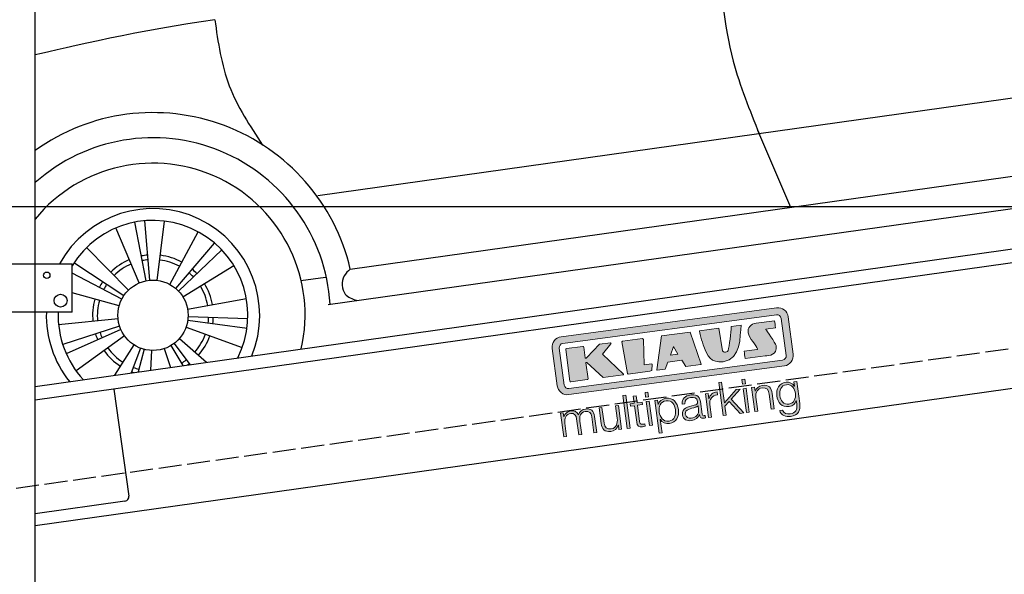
# Model space of a CAD drawing. Extents: x -311 to 6440, y -844 to 5774.
# Tile 3 of 8: x 926 to 3064, y 1052 to 2256. Entities that reach past the tile are written whole.
import ezdxf

# ---------------------------------------------------------------- set-up
doc = ezdxf.new("R2010")
doc.units = 0
doc.header["$LTSCALE"] = 10
doc.header["$MEASUREMENT"] = 0
doc.linetypes.add('GEN3', pattern=[6.25, 5, -1.25])
doc.layers.get('0').update_dxf_attribs({"linetype": 'CONTINUOUS'})
doc.layers.get('DEFPOINTS').update_dxf_attribs({"linetype": 'CONTINUOUS'})
doc.layers.add('3', color=6, linetype='GEN3')
doc.layers.add('CAR', color=1, linetype='CONTINUOUS')
for name, color, linetype, lineweight in [('AM_0', 7, 'CONTINUOUS', 30), ('AM_5', 3, 'CONTINUOUS', 15), ('Logo', 7, 'CONTINUOUS', 25)]:
    doc.layers.add(name, color=color, linetype=linetype, lineweight=lineweight)
doc.dimstyles.new('KLAUS_DXF', dxfattribs={"dimscale": 20, "dimtxt": 3.5, "dimasz": 2, "dimexe": 2, "dimexo": 1, "dimgap": 1.5, "dimtad": 1, "dimlfac": 0.1, "dimdsep": 46, "dimtxsty": 'STANDARD', "dimblk": 'DOT', "dimcen": 2, "dimclrd": 256, "dimclre": 256, "dimclrt": 2, "dimadec": 0, "dimazin": 0, "dimtfac": 1, "dimtmove": 2, "dimatfit": 3, "dimfxl": 1, "dimtolj": 1, "dimarcsym": 0})

# ---------------------------------------------------------------- blocks, each defined once
blk = doc.blocks.new('KLAUS')
at = {"layer": 'Logo'}
h = blk.add_hatch(color=8, dxfattribs=at)
h.dxf.hatch_style = 2
edge = h.paths.add_edge_path()
edge.add_spline(control_points=[(3.6, 29.09), (2.88, 29.09), (2.3, 28.51), (2.3, 27.8), (2.3, 27.8), (2.3, 16.11), (2.3, 16.11), (2.3, 15.39), (2.88, 14.81), (3.6, 14.81), (3.6, 14.81), (71.16, 14.81), (71.16, 14.81), (71.88, 14.81), (72.46, 15.39), (72.46, 16.11), (72.46, 16.11), (72.46, 27.8), (72.46, 27.8), (72.46, 28.51), (71.88, 29.09), (71.16, 29.09), (71.16, 29.09), (3.6, 29.09), (3.6, 29.09), (3.6, 29.09), (3.6, 29.09), (3.6, 29.09)], knot_values=[0, 0, 0, 0, 1, 1, 1, 2, 2, 2, 3, 3, 3, 4, 4, 4, 5, 5, 5, 6, 6, 6, 7, 7, 7, 8, 8, 8, 9, 9, 9, 9], degree=3, periodic=0)
edge = h.paths.add_edge_path()
edge.add_spline(control_points=[(3.35, 31.23), (3.35, 31.23), (71.47, 31.23), (71.47, 31.23), (73.26, 31.23), (74.71, 29.77), (74.71, 27.99), (74.71, 27.99), (74.71, 16.17), (74.71, 16.17), (74.71, 14.38), (73.26, 12.93), (71.47, 12.93), (71.47, 12.93), (3.35, 12.93), (3.35, 12.93), (1.56, 12.93), (0.11, 14.38), (0.11, 16.17), (0.11, 16.17), (0.11, 27.99), (0.11, 27.99), (0.11, 29.77), (1.56, 31.23), (3.35, 31.23), (3.35, 31.23), (3.35, 31.23), (3.35, 31.23)], knot_values=[0, 0, 0, 0, 1, 1, 1, 2, 2, 2, 3, 3, 3, 4, 4, 4, 5, 5, 5, 6, 6, 6, 7, 7, 7, 8, 8, 8, 9, 9, 9, 9], degree=3, periodic=0)
h = blk.add_hatch(color=8, dxfattribs=at)
h.dxf.hatch_style = 2
edge = h.paths.add_edge_path()
edge.add_spline(control_points=[(4.5, 27.33), (4.5, 27.33), (9.7, 27.33), (9.7, 27.33), (9.84, 27.33), (9.96, 27.22), (9.96, 27.08), (9.96, 27.08), (9.96, 23.69), (9.96, 23.69), (9.96, 23.69), (9.94, 23.64), (10.04, 23.59), (10.14, 23.53), (10.2, 23.57), (10.2, 23.57), (10.2, 23.57), (10.51, 23.75), (10.51, 23.75), (10.51, 23.75), (14.94, 27.33), (14.94, 27.33), (14.94, 27.33), (18.41, 27.33), (18.41, 27.33), (18.41, 27.33), (18.49, 27.33), (18.56, 27.2), (18.65, 27.04), (18.53, 26.91), (18.53, 26.91), (18.53, 26.91), (15.49, 24.11), (15.49, 24.11), (15.49, 24.11), (21.14, 17.06), (21.14, 17.06), (21.14, 17.06), (21.13, 16.91), (21.13, 16.91), (21.08, 16.84), (20.99, 16.82), (20.99, 16.82), (20.99, 16.82), (14.7, 16.82), (14.7, 16.82), (14.7, 16.82), (10.26, 22.17), (10.26, 22.17), (10.26, 22.17), (10.19, 22.24), (10.08, 22.21), (9.97, 22.18), (9.96, 22.11), (9.96, 22.11), (9.96, 22.11), (9.96, 17.08), (9.96, 17.08), (9.96, 16.94), (9.84, 16.82), (9.7, 16.82), (9.7, 16.82), (4.5, 16.82), (4.5, 16.82), (4.36, 16.82), (4.25, 16.94), (4.25, 17.08), (4.25, 17.08), (4.25, 27.08), (4.25, 27.08), (4.25, 27.22), (4.36, 27.33), (4.5, 27.33), (4.5, 27.33), (4.5, 27.33), (4.5, 27.33)], knot_values=[0, 0, 0, 0, 1, 1, 1, 2, 2, 2, 3, 3, 3, 4, 4, 4, 5, 5, 5, 6, 6, 6, 7, 7, 7, 8, 8, 8, 9, 9, 9, 10, 10, 10, 11, 11, 11, 12, 12, 12, 13, 13, 13, 14, 14, 14, 15, 15, 15, 16, 16, 16, 17, 17, 17, 18, 18, 18, 19, 19, 19, 20, 20, 20, 21, 21, 21, 22, 22, 22, 23, 23, 23, 24, 24, 24, 25, 25, 25, 25], degree=3, periodic=0)
h = blk.add_hatch(color=8, dxfattribs=at)
h.dxf.hatch_style = 2
h.paths.add_polyline_path([(22.42, 17.06), (21.97, 27.15), (22.24, 27.33), (28.55, 27.33), (28.86, 26.97), (28.01, 19.08), (30.26, 19.07), (30.44, 18.95), (30.08, 16.95), (29.49, 16.82), (22.6, 16.82)])
h = blk.add_hatch(color=8, dxfattribs=at)
h.paths.add_polyline_path([(36.52, 21.01), (38.93, 21.01), (37.87, 23.57)])
h.paths.add_polyline_path([(34.52, 27.33), (43.65, 27.33), (45.76, 16.94), (45.57, 16.82), (40.83, 16.82), (39.89, 18.95), (35.42, 18.95), (34.27, 16.82), (31.78, 16.82), (31.66, 17)])
h = blk.add_hatch(color=8, dxfattribs=at)
h.dxf.hatch_style = 2
edge = h.paths.add_edge_path()
edge.add_spline(control_points=[(52.69, 27.32), (52.69, 27.32), (52.88, 20.14), (52.88, 20.14), (53.01, 19.89), (53.2, 19.77), (53.43, 19.71), (53.91, 19.59), (54.43, 19.57), (54.64, 20.03), (55.23, 21.34), (56.27, 25.45), (56.6, 27.33), (56.6, 27.33), (59.77, 27.33), (59.77, 27.33), (58.77, 23.9), (58.56, 16.82), (52.63, 16.76), (48.72, 16.72), (48.01, 19.35), (47.27, 22.24), (46.89, 23.68), (46.54, 27.33), (46.54, 27.33), (46.54, 27.33), (52.69, 27.32), (52.69, 27.32), (52.69, 27.32), (52.69, 27.32), (52.69, 27.32)], knot_values=[0, 0, 0, 0, 1, 1, 1, 2, 2, 2, 3, 3, 3, 4, 4, 4, 5, 5, 5, 6, 6, 6, 7, 7, 7, 8, 8, 8, 9, 9, 9, 10, 10, 10, 10], degree=3, periodic=0)
h = blk.add_hatch(color=8, dxfattribs=at)
h.dxf.hatch_style = 2
edge = h.paths.add_edge_path()
edge.add_spline(control_points=[(64.46, 27.33), (64.46, 27.33), (70.31, 27.33), (70.31, 27.33), (70.31, 26.52), (70.31, 26.02), (70.31, 25.12), (70.31, 25.12), (67.3, 25.12), (67.3, 25.12), (67.24, 25.04), (67.25, 25.11), (67.25, 24.91), (67.25, 24.88), (69.73, 20.38), (69.73, 19.57), (69.73, 16.4), (67.22, 16.81), (65.9, 16.82), (65.9, 16.82), (59.59, 16.82), (59.59, 16.82), (59.59, 17.76), (59.59, 18.23), (59.59, 19.14), (59.59, 19.14), (63.75, 19.14), (63.75, 19.14), (63.82, 19.22), (63.81, 19.11), (63.81, 19.31), (63.81, 20.32), (61.58, 23.06), (61.58, 24.63), (61.58, 26.33), (62.83, 27.34), (64.46, 27.33), (64.46, 27.33), (64.46, 27.33), (64.46, 27.33)], knot_values=[0, 0, 0, 0, 1, 1, 1, 2, 2, 2, 3, 3, 3, 4, 4, 4, 5, 5, 5, 6, 6, 6, 7, 7, 7, 8, 8, 8, 9, 9, 9, 10, 10, 10, 11, 11, 11, 12, 12, 12, 13, 13, 13, 13], degree=3, periodic=0)
h = blk.add_hatch(color=30, dxfattribs=at)
h.dxf.hatch_style = 2
h.paths.add_polyline_path([(20.07, 0), (20.99, 0), (20.99, 10.45), (20.07, 10.45)])
h = blk.add_hatch(color=30, dxfattribs=at)
h.dxf.hatch_style = 2
edge = h.paths.add_edge_path()
edge.add_spline(control_points=[(24.22, 9.82), (24.22, 9.82), (23.3, 9.82), (23.3, 9.82), (23.3, 9.82), (23.3, 7.55), (23.3, 7.55), (23.3, 7.55), (21.98, 7.55), (21.98, 7.55), (21.98, 7.55), (21.98, 6.78), (21.98, 6.78), (21.98, 6.78), (23.3, 6.78), (23.3, 6.78), (23.3, 6.78), (23.3, 1.61), (23.3, 1.61), (23.28, 0.32), (23.71, -0.09), (24.94, -0.09), (25.22, -0.09), (25.48, -0.06), (25.76, -0.06), (25.76, -0.06), (25.76, 0.73), (25.76, 0.73), (25.5, 0.7), (25.23, 0.69), (24.97, 0.69), (24.31, 0.73), (24.22, 1.08), (24.22, 1.68), (24.22, 1.68), (24.22, 6.78), (24.22, 6.78), (24.22, 6.78), (25.76, 6.78), (25.76, 6.78), (25.76, 6.78), (25.76, 7.55), (25.76, 7.55), (25.76, 7.55), (24.22, 7.55), (24.22, 7.55), (24.22, 7.55), (24.22, 9.82), (24.22, 9.82), (24.22, 9.82), (24.22, 9.82), (24.22, 9.82)], knot_values=[0, 0, 0, 0, 1, 1, 1, 2, 2, 2, 3, 3, 3, 4, 4, 4, 5, 5, 5, 6, 6, 6, 7, 7, 7, 8, 8, 8, 9, 9, 9, 10, 10, 10, 11, 11, 11, 12, 12, 12, 13, 13, 13, 14, 14, 14, 15, 15, 15, 16, 16, 16, 17, 17, 17, 17], degree=3, periodic=0)
h = blk.add_hatch(color=30, dxfattribs=at)
h.paths.add_polyline_path([(27.1, 0), (28.03, 0), (28.03, 7.55), (27.1, 7.55)])
h.paths.add_polyline_path([(27.1, 8.98), (28.03, 8.98), (28.03, 10.45), (27.1, 10.45)])
h = blk.add_hatch(color=30, dxfattribs=at)
h.dxf.hatch_style = 2
h.paths.add_polyline_path([(50.4, 0), (51.32, 0), (51.32, 2.87), (52.82, 4.11), (55.8, 0), (56.96, 0), (53.52, 4.76), (56.74, 7.55), (55.51, 7.55), (51.32, 3.89), (51.32, 10.45), (50.4, 10.45)])
h = blk.add_hatch(color=30, dxfattribs=at)
h.paths.add_polyline_path([(57.74, 0), (58.66, 0), (58.66, 7.55), (57.74, 7.55)])
h.paths.add_polyline_path([(57.74, 8.98), (58.66, 8.98), (58.66, 10.45), (57.74, 10.45)])
h = blk.add_hatch(color=30, dxfattribs=at)
h.dxf.hatch_style = 2
edge = h.paths.add_edge_path()
edge.add_spline(control_points=[(0, 0), (0, 0), (0.92, 0), (0.92, 0), (0.92, 0), (0.92, 4.22), (0.92, 4.22), (0.94, 5.8), (1.58, 7), (3.18, 7), (4.35, 7), (4.77, 6.15), (4.76, 5.12), (4.76, 5.12), (4.76, 0), (4.76, 0), (4.76, 0), (5.68, 0), (5.68, 0), (5.68, 0), (5.68, 4.27), (5.68, 4.27), (5.68, 5.68), (6.14, 7), (7.73, 7), (9.05, 7), (9.52, 6.32), (9.52, 5.08), (9.52, 5.08), (9.52, 0), (9.52, 0), (9.52, 0), (10.44, 0), (10.44, 0), (10.44, 0), (10.44, 5.12), (10.44, 5.12), (10.44, 6.91), (9.59, 7.77), (7.94, 7.77), (6.94, 7.77), (5.99, 7.29), (5.54, 6.3), (5.26, 7.29), (4.36, 7.77), (3.37, 7.77), (2.17, 7.77), (1.38, 7.19), (0.89, 6.28), (0.89, 6.28), (0.85, 6.28), (0.85, 6.28), (0.85, 6.28), (0.85, 7.55), (0.85, 7.55), (0.85, 7.55), (0, 7.55), (0, 7.55), (0, 7.55), (0, 0), (0, 0), (0, 0), (0, 0), (0, 0)], knot_values=[0, 0, 0, 0, 1, 1, 1, 2, 2, 2, 3, 3, 3, 4, 4, 4, 5, 5, 5, 6, 6, 6, 7, 7, 7, 8, 8, 8, 9, 9, 9, 10, 10, 10, 11, 11, 11, 12, 12, 12, 13, 13, 13, 14, 14, 14, 15, 15, 15, 16, 16, 16, 17, 17, 17, 18, 18, 18, 19, 19, 19, 20, 20, 20, 21, 21, 21, 21], degree=3, periodic=0)
h = blk.add_hatch(color=30, dxfattribs=at)
h.dxf.hatch_style = 2
edge = h.paths.add_edge_path()
edge.add_spline(control_points=[(18.31, 7.55), (18.31, 7.55), (17.39, 7.55), (17.39, 7.55), (17.39, 7.55), (17.39, 3.59), (17.39, 3.59), (17.39, 2.05), (16.7, 0.56), (15.12, 0.56), (13.66, 0.56), (13.15, 1.27), (13.1, 2.64), (13.1, 2.64), (13.1, 7.55), (13.1, 7.55), (13.1, 7.55), (12.18, 7.55), (12.18, 7.55), (12.18, 7.55), (12.18, 2.65), (12.18, 2.65), (12.18, 0.89), (12.93, -0.22), (14.83, -0.22), (15.96, -0.22), (16.95, 0.35), (17.44, 1.36), (17.44, 1.36), (17.47, 1.36), (17.47, 1.36), (17.47, 1.36), (17.47, 0), (17.47, 0), (17.47, 0), (18.31, 0), (18.31, 0), (18.31, 0), (18.31, 7.55), (18.31, 7.55), (18.31, 7.55), (18.31, 7.55), (18.31, 7.55)], knot_values=[0, 0, 0, 0, 1, 1, 1, 2, 2, 2, 3, 3, 3, 4, 4, 4, 5, 5, 5, 6, 6, 6, 7, 7, 7, 8, 8, 8, 9, 9, 9, 10, 10, 10, 11, 11, 11, 12, 12, 12, 13, 13, 13, 14, 14, 14, 14], degree=3, periodic=0)
h = blk.add_hatch(color=30, dxfattribs=at)
edge = h.paths.add_edge_path()
edge.add_spline(control_points=[(35.84, 3.78), (35.84, 2.21), (35.12, 0.56), (33.37, 0.56), (31.4, 0.56), (30.72, 2.21), (30.72, 3.78), (30.72, 5.49), (31.33, 7), (33.37, 7), (35.12, 7), (35.84, 5.34), (35.84, 3.78), (35.84, 3.78), (35.84, 3.78), (35.84, 3.78)], knot_values=[0, 0, 0, 0, 1, 1, 1, 2, 2, 2, 3, 3, 3, 4, 4, 4, 5, 5, 5, 5], degree=3, periodic=0)
edge = h.paths.add_edge_path()
edge.add_spline(control_points=[(29.79, -2.8), (29.79, -2.8), (30.72, -2.8), (30.72, -2.8), (30.72, -2.8), (30.72, 1.43), (30.72, 1.43), (30.72, 1.43), (30.74, 1.43), (30.74, 1.43), (31.14, 0.35), (32.24, -0.22), (33.37, -0.22), (35.66, -0.22), (36.76, 1.64), (36.76, 3.78), (36.76, 5.91), (35.66, 7.77), (33.37, 7.77), (32.15, 7.77), (31.1, 7.14), (30.67, 6.12), (30.67, 6.12), (30.64, 6.12), (30.64, 6.12), (30.64, 6.12), (30.64, 7.55), (30.64, 7.55), (30.64, 7.55), (29.79, 7.55), (29.79, 7.55), (29.79, 7.55), (29.79, -2.8), (29.79, -2.8), (29.79, -2.8), (29.79, -2.8), (29.79, -2.8)], knot_values=[0, 0, 0, 0, 1, 1, 1, 2, 2, 2, 3, 3, 3, 4, 4, 4, 5, 5, 5, 6, 6, 6, 7, 7, 7, 8, 8, 8, 9, 9, 9, 10, 10, 10, 11, 11, 11, 12, 12, 12, 12], degree=3, periodic=0)
h = blk.add_hatch(color=30, dxfattribs=at)
edge = h.paths.add_edge_path()
edge.add_spline(control_points=[(43.03, 2.93), (43.04, 1.45), (41.8, 0.56), (40.39, 0.56), (39.53, 0.56), (38.71, 1.13), (38.71, 2.05), (38.71, 3.53), (40.66, 3.51), (42.22, 3.79), (42.47, 3.84), (42.88, 3.91), (43, 4.13), (43, 4.13), (43.03, 4.13), (43.03, 4.13), (43.03, 4.13), (43.03, 2.93), (43.03, 2.93), (43.03, 2.93), (43.03, 2.93), (43.03, 2.93)], knot_values=[0, 0, 0, 0, 1, 1, 1, 2, 2, 2, 3, 3, 3, 4, 4, 4, 5, 5, 5, 6, 6, 6, 7, 7, 7, 7], degree=3, periodic=0)
edge = h.paths.add_edge_path()
edge.add_spline(control_points=[(39.03, 5.24), (39.06, 6.47), (39.91, 7), (41.05, 7), (42.14, 7), (43.03, 6.69), (43.03, 5.45), (43.03, 4.61), (42.6, 4.51), (41.84, 4.42), (39.85, 4.19), (37.79, 4.11), (37.79, 1.99), (37.79, 0.47), (38.93, -0.22), (40.32, -0.22), (41.77, -0.22), (42.43, 0.34), (43.07, 1.32), (43.07, 1.32), (43.1, 1.32), (43.1, 1.32), (43.1, 0.53), (43.25, 0), (44.19, 0), (44.43, 0), (44.58, 0.01), (44.79, 0.06), (44.79, 0.06), (44.79, 0.83), (44.79, 0.83), (44.71, 0.81), (44.6, 0.78), (44.49, 0.78), (44.13, 0.78), (43.95, 0.98), (43.95, 1.33), (43.95, 1.33), (43.95, 5.34), (43.95, 5.34), (43.95, 7.36), (42.5, 7.77), (41.17, 7.77), (39.44, 7.77), (38.2, 7.01), (38.11, 5.24), (38.11, 5.24), (39.03, 5.24), (39.03, 5.24), (39.03, 5.24), (39.03, 5.24), (39.03, 5.24)], knot_values=[0, 0, 0, 0, 1, 1, 1, 2, 2, 2, 3, 3, 3, 4, 4, 4, 5, 5, 5, 6, 6, 6, 7, 7, 7, 8, 8, 8, 9, 9, 9, 10, 10, 10, 11, 11, 11, 12, 12, 12, 13, 13, 13, 14, 14, 14, 15, 15, 15, 16, 16, 16, 17, 17, 17, 17], degree=3, periodic=0)
h = blk.add_hatch(color=30, dxfattribs=at)
h.dxf.hatch_style = 2
edge = h.paths.add_edge_path()
edge.add_spline(control_points=[(45.79, 0), (45.79, 0), (46.71, 0), (46.71, 0), (46.71, 0), (46.71, 4.03), (46.71, 4.03), (46.71, 5.59), (47.85, 6.82), (49.52, 6.73), (49.52, 6.73), (49.52, 7.66), (49.52, 7.66), (48.16, 7.72), (47.14, 7), (46.67, 5.78), (46.67, 5.78), (46.64, 5.78), (46.64, 5.78), (46.64, 5.78), (46.64, 7.55), (46.64, 7.55), (46.64, 7.55), (45.79, 7.55), (45.79, 7.55), (45.79, 7.55), (45.79, 0), (45.79, 0), (45.79, 0), (45.79, 0), (45.79, 0)], knot_values=[0, 0, 0, 0, 1, 1, 1, 2, 2, 2, 3, 3, 3, 4, 4, 4, 5, 5, 5, 6, 6, 6, 7, 7, 7, 8, 8, 8, 9, 9, 9, 10, 10, 10, 10], degree=3, periodic=0)
h = blk.add_hatch(color=30, dxfattribs=at)
h.dxf.hatch_style = 2
edge = h.paths.add_edge_path()
edge.add_spline(control_points=[(60.41, 0), (60.41, 0), (61.33, 0), (61.33, 0), (61.33, 0), (61.33, 4.41), (61.33, 4.41), (61.36, 5.89), (62.24, 7), (63.7, 7), (65.2, 7), (65.62, 6.02), (65.62, 4.71), (65.62, 4.71), (65.62, 0), (65.62, 0), (65.62, 0), (66.54, 0), (66.54, 0), (66.54, 0), (66.54, 4.86), (66.54, 4.86), (66.54, 6.66), (65.9, 7.77), (63.78, 7.77), (62.71, 7.77), (61.7, 7.16), (61.36, 6.25), (61.36, 6.25), (61.33, 6.25), (61.33, 6.25), (61.33, 6.25), (61.33, 7.55), (61.33, 7.55), (61.33, 7.55), (60.41, 7.55), (60.41, 7.55), (60.41, 7.55), (60.41, 0), (60.41, 0), (60.41, 0), (60.41, 0), (60.41, 0)], knot_values=[0, 0, 0, 0, 1, 1, 1, 2, 2, 2, 3, 3, 3, 4, 4, 4, 5, 5, 5, 6, 6, 6, 7, 7, 7, 8, 8, 8, 9, 9, 9, 10, 10, 10, 11, 11, 11, 12, 12, 12, 13, 13, 13, 14, 14, 14, 14], degree=3, periodic=0)
h = blk.add_hatch(color=30, dxfattribs=at)
edge = h.paths.add_edge_path()
edge.add_spline(control_points=[(71.32, 0.86), (69.62, 0.86), (68.83, 2.34), (68.83, 3.86), (68.83, 5.43), (69.56, 7), (71.32, 7), (73.06, 7), (73.75, 5.34), (73.75, 3.86), (73.75, 2.33), (72.91, 0.86), (71.32, 0.86), (71.32, 0.86), (71.32, 0.86), (71.32, 0.86)], knot_values=[0, 0, 0, 0, 1, 1, 1, 2, 2, 2, 3, 3, 3, 4, 4, 4, 5, 5, 5, 5], degree=3, periodic=0)
edge = h.paths.add_edge_path()
edge.add_spline(control_points=[(74.67, 7.55), (74.67, 7.55), (73.75, 7.55), (73.75, 7.55), (73.75, 7.55), (73.75, 6.25), (73.75, 6.25), (73.75, 6.25), (73.72, 6.25), (73.72, 6.25), (73.35, 7.09), (72.41, 7.77), (71.32, 7.77), (69.13, 7.77), (67.9, 6.05), (67.9, 3.97), (67.9, 1.82), (68.9, 0.09), (71.32, 0.09), (72.4, 0.09), (73.29, 0.72), (73.72, 1.64), (73.72, 1.64), (73.75, 1.64), (73.75, 1.64), (73.75, 1.64), (73.75, 0.61), (73.75, 0.61), (73.75, -1.23), (73.01, -2.24), (71.32, -2.24), (70.29, -2.24), (69.31, -1.85), (69.1, -0.73), (69.1, -0.73), (68.18, -0.73), (68.18, -0.73), (68.31, -2.34), (69.81, -3.02), (71.32, -3.02), (73.79, -3.02), (74.65, -1.64), (74.67, 0.61), (74.67, 0.61), (74.67, 7.55), (74.67, 7.55), (74.67, 7.55), (74.67, 7.55), (74.67, 7.55)], knot_values=[0, 0, 0, 0, 1, 1, 1, 2, 2, 2, 3, 3, 3, 4, 4, 4, 5, 5, 5, 6, 6, 6, 7, 7, 7, 8, 8, 8, 9, 9, 9, 10, 10, 10, 11, 11, 11, 12, 12, 12, 13, 13, 13, 14, 14, 14, 15, 15, 15, 16, 16, 16, 16], degree=3, periodic=0)
at = {"layer": 'Logo', "lineweight": 0}
for points in [[(22.42, 17.06), (21.97, 27.15), (22.24, 27.33), (28.55, 27.33), (28.86, 26.97), (28.01, 19.08), (30.26, 19.07), (30.44, 18.95), (30.08, 16.95), (29.49, 16.82), (22.6, 16.82), (22.42, 17.06), (22.42, 17.06)], [(34.52, 27.33), (43.65, 27.33), (45.76, 16.94), (45.57, 16.82), (40.83, 16.82), (39.89, 18.95), (35.42, 18.95), (34.27, 16.82), (31.78, 16.82), (31.66, 17), (34.52, 27.33), (34.52, 27.33)], [(36.52, 21.01), (38.93, 21.01), (37.87, 23.57), (36.52, 21.01), (36.52, 21.01)], [(20.07, 0), (20.99, 0), (20.99, 10.45), (20.07, 10.45), (20.07, 0), (20.07, 0)], [(27.1, 8.98), (28.03, 8.98), (28.03, 10.45), (27.1, 10.45), (27.1, 8.98), (27.1, 8.98)], [(50.4, 0), (51.32, 0), (51.32, 2.87), (52.82, 4.11), (55.8, 0), (56.96, 0), (53.52, 4.76), (56.74, 7.55), (55.51, 7.55), (51.32, 3.89), (51.32, 10.45), (50.4, 10.45), (50.4, 0), (50.4, 0)], [(57.74, 8.98), (58.66, 8.98), (58.66, 10.45), (57.74, 10.45), (57.74, 8.98), (57.74, 8.98)], [(27.1, 0), (28.03, 0), (28.03, 7.55), (27.1, 7.55), (27.1, 0), (27.1, 0)], [(57.74, 0), (58.66, 0), (58.66, 7.55), (57.74, 7.55), (57.74, 0), (57.74, 0)]]:
    blk.add_lwpolyline(points, dxfattribs=at)
for points, knots in [([(3.35, 31.23), (3.35, 31.23), (71.47, 31.23), (71.47, 31.23), (73.26, 31.23), (74.71, 29.77), (74.71, 27.99), (74.71, 27.99), (74.71, 16.17), (74.71, 16.17), (74.71, 14.38), (73.26, 12.93), (71.47, 12.93), (71.47, 12.93), (3.35, 12.93), (3.35, 12.93), (1.56, 12.93), (0.11, 14.38), (0.11, 16.17), (0.11, 16.17), (0.11, 27.99), (0.11, 27.99), (0.11, 29.77), (1.56, 31.23), (3.35, 31.23), (3.35, 31.23), (3.35, 31.23), (3.35, 31.23)], [0, 0, 0, 0, 1, 1, 1, 2, 2, 2, 3, 3, 3, 4, 4, 4, 5, 5, 5, 6, 6, 6, 7, 7, 7, 8, 8, 8, 9, 9, 9, 9]), ([(3.6, 29.09), (2.88, 29.09), (2.3, 28.51), (2.3, 27.8), (2.3, 27.8), (2.3, 16.11), (2.3, 16.11), (2.3, 15.39), (2.88, 14.81), (3.6, 14.81), (3.6, 14.81), (71.16, 14.81), (71.16, 14.81), (71.88, 14.81), (72.46, 15.39), (72.46, 16.11), (72.46, 16.11), (72.46, 27.8), (72.46, 27.8), (72.46, 28.51), (71.88, 29.09), (71.16, 29.09), (71.16, 29.09), (3.6, 29.09), (3.6, 29.09), (3.6, 29.09), (3.6, 29.09), (3.6, 29.09)], [0, 0, 0, 0, 1, 1, 1, 2, 2, 2, 3, 3, 3, 4, 4, 4, 5, 5, 5, 6, 6, 6, 7, 7, 7, 8, 8, 8, 9, 9, 9, 9]), ([(4.5, 27.33), (4.5, 27.33), (9.7, 27.33), (9.7, 27.33), (9.84, 27.33), (9.96, 27.22), (9.96, 27.08), (9.96, 27.08), (9.96, 23.69), (9.96, 23.69), (9.96, 23.69), (9.94, 23.64), (10.04, 23.59), (10.14, 23.53), (10.2, 23.57), (10.2, 23.57), (10.2, 23.57), (10.51, 23.75), (10.51, 23.75), (10.51, 23.75), (14.94, 27.33), (14.94, 27.33), (14.94, 27.33), (18.41, 27.33), (18.41, 27.33), (18.41, 27.33), (18.49, 27.33), (18.56, 27.2), (18.65, 27.04), (18.53, 26.91), (18.53, 26.91), (18.53, 26.91), (15.49, 24.11), (15.49, 24.11), (15.49, 24.11), (21.14, 17.06), (21.14, 17.06), (21.14, 17.06), (21.13, 16.91), (21.13, 16.91), (21.08, 16.84), (20.99, 16.82), (20.99, 16.82), (20.99, 16.82), (14.7, 16.82), (14.7, 16.82), (14.7, 16.82), (10.26, 22.17), (10.26, 22.17), (10.26, 22.17), (10.19, 22.24), (10.08, 22.21), (9.97, 22.18), (9.96, 22.11), (9.96, 22.11), (9.96, 22.11), (9.96, 17.08), (9.96, 17.08), (9.96, 16.94), (9.84, 16.82), (9.7, 16.82), (9.7, 16.82), (4.5, 16.82), (4.5, 16.82), (4.36, 16.82), (4.25, 16.94), (4.25, 17.08), (4.25, 17.08), (4.25, 27.08), (4.25, 27.08), (4.25, 27.22), (4.36, 27.33), (4.5, 27.33), (4.5, 27.33), (4.5, 27.33), (4.5, 27.33)], [0, 0, 0, 0, 1, 1, 1, 2, 2, 2, 3, 3, 3, 4, 4, 4, 5, 5, 5, 6, 6, 6, 7, 7, 7, 8, 8, 8, 9, 9, 9, 10, 10, 10, 11, 11, 11, 12, 12, 12, 13, 13, 13, 14, 14, 14, 15, 15, 15, 16, 16, 16, 17, 17, 17, 18, 18, 18, 19, 19, 19, 20, 20, 20, 21, 21, 21, 22, 22, 22, 23, 23, 23, 24, 24, 24, 25, 25, 25, 25]), ([(52.69, 27.32), (52.69, 27.32), (52.88, 20.14), (52.88, 20.14), (53.01, 19.89), (53.2, 19.77), (53.43, 19.71), (53.91, 19.59), (54.43, 19.57), (54.64, 20.03), (55.23, 21.34), (56.27, 25.45), (56.6, 27.33), (56.6, 27.33), (59.77, 27.33), (59.77, 27.33), (58.77, 23.9), (58.56, 16.82), (52.63, 16.76), (48.72, 16.72), (48.01, 19.35), (47.27, 22.24), (46.89, 23.68), (46.54, 27.33), (46.54, 27.33), (46.54, 27.33), (52.69, 27.32), (52.69, 27.32), (52.69, 27.32), (52.69, 27.32), (52.69, 27.32)], [0, 0, 0, 0, 1, 1, 1, 2, 2, 2, 3, 3, 3, 4, 4, 4, 5, 5, 5, 6, 6, 6, 7, 7, 7, 8, 8, 8, 9, 9, 9, 10, 10, 10, 10]), ([(64.46, 27.33), (64.46, 27.33), (70.31, 27.33), (70.31, 27.33), (70.31, 26.52), (70.31, 26.02), (70.31, 25.12), (70.31, 25.12), (67.3, 25.12), (67.3, 25.12), (67.24, 25.04), (67.25, 25.11), (67.25, 24.91), (67.25, 24.88), (69.73, 20.38), (69.73, 19.57), (69.73, 16.4), (67.22, 16.81), (65.9, 16.82), (65.9, 16.82), (59.59, 16.82), (59.59, 16.82), (59.59, 17.76), (59.59, 18.23), (59.59, 19.14), (59.59, 19.14), (63.75, 19.14), (63.75, 19.14), (63.82, 19.22), (63.81, 19.11), (63.81, 19.31), (63.81, 20.32), (61.58, 23.06), (61.58, 24.63), (61.58, 26.33), (62.83, 27.34), (64.46, 27.33), (64.46, 27.33), (64.46, 27.33), (64.46, 27.33)], [0, 0, 0, 0, 1, 1, 1, 2, 2, 2, 3, 3, 3, 4, 4, 4, 5, 5, 5, 6, 6, 6, 7, 7, 7, 8, 8, 8, 9, 9, 9, 10, 10, 10, 11, 11, 11, 12, 12, 12, 13, 13, 13, 13]), ([(24.22, 9.82), (24.22, 9.82), (23.3, 9.82), (23.3, 9.82), (23.3, 9.82), (23.3, 7.55), (23.3, 7.55), (23.3, 7.55), (21.98, 7.55), (21.98, 7.55), (21.98, 7.55), (21.98, 6.78), (21.98, 6.78), (21.98, 6.78), (23.3, 6.78), (23.3, 6.78), (23.3, 6.78), (23.3, 1.61), (23.3, 1.61), (23.28, 0.32), (23.71, -0.09), (24.94, -0.09), (25.22, -0.09), (25.48, -0.06), (25.76, -0.06), (25.76, -0.06), (25.76, 0.73), (25.76, 0.73), (25.5, 0.7), (25.23, 0.69), (24.97, 0.69), (24.31, 0.73), (24.22, 1.08), (24.22, 1.68), (24.22, 1.68), (24.22, 6.78), (24.22, 6.78), (24.22, 6.78), (25.76, 6.78), (25.76, 6.78), (25.76, 6.78), (25.76, 7.55), (25.76, 7.55), (25.76, 7.55), (24.22, 7.55), (24.22, 7.55), (24.22, 7.55), (24.22, 9.82), (24.22, 9.82), (24.22, 9.82), (24.22, 9.82), (24.22, 9.82)], [0, 0, 0, 0, 1, 1, 1, 2, 2, 2, 3, 3, 3, 4, 4, 4, 5, 5, 5, 6, 6, 6, 7, 7, 7, 8, 8, 8, 9, 9, 9, 10, 10, 10, 11, 11, 11, 12, 12, 12, 13, 13, 13, 14, 14, 14, 15, 15, 15, 16, 16, 16, 17, 17, 17, 17]), ([(0, 0), (0, 0), (0.92, 0), (0.92, 0), (0.92, 0), (0.92, 4.22), (0.92, 4.22), (0.94, 5.8), (1.58, 7), (3.18, 7), (4.35, 7), (4.77, 6.15), (4.76, 5.12), (4.76, 5.12), (4.76, 0), (4.76, 0), (4.76, 0), (5.68, 0), (5.68, 0), (5.68, 0), (5.68, 4.27), (5.68, 4.27), (5.68, 5.68), (6.14, 7), (7.73, 7), (9.05, 7), (9.52, 6.32), (9.52, 5.08), (9.52, 5.08), (9.52, 0), (9.52, 0), (9.52, 0), (10.44, 0), (10.44, 0), (10.44, 0), (10.44, 5.12), (10.44, 5.12), (10.44, 6.91), (9.59, 7.77), (7.94, 7.77), (6.94, 7.77), (5.99, 7.29), (5.54, 6.3), (5.26, 7.29), (4.36, 7.77), (3.37, 7.77), (2.17, 7.77), (1.38, 7.19), (0.89, 6.28), (0.89, 6.28), (0.85, 6.28), (0.85, 6.28), (0.85, 6.28), (0.85, 7.55), (0.85, 7.55), (0.85, 7.55), (0, 7.55), (0, 7.55), (0, 7.55), (0, 0), (0, 0), (0, 0), (0, 0), (0, 0)], [0, 0, 0, 0, 1, 1, 1, 2, 2, 2, 3, 3, 3, 4, 4, 4, 5, 5, 5, 6, 6, 6, 7, 7, 7, 8, 8, 8, 9, 9, 9, 10, 10, 10, 11, 11, 11, 12, 12, 12, 13, 13, 13, 14, 14, 14, 15, 15, 15, 16, 16, 16, 17, 17, 17, 18, 18, 18, 19, 19, 19, 20, 20, 20, 21, 21, 21, 21]), ([(18.31, 7.55), (18.31, 7.55), (17.39, 7.55), (17.39, 7.55), (17.39, 7.55), (17.39, 3.59), (17.39, 3.59), (17.39, 2.05), (16.7, 0.56), (15.12, 0.56), (13.66, 0.56), (13.15, 1.27), (13.1, 2.64), (13.1, 2.64), (13.1, 7.55), (13.1, 7.55), (13.1, 7.55), (12.18, 7.55), (12.18, 7.55), (12.18, 7.55), (12.18, 2.65), (12.18, 2.65), (12.18, 0.89), (12.93, -0.22), (14.83, -0.22), (15.96, -0.22), (16.95, 0.35), (17.44, 1.36), (17.44, 1.36), (17.47, 1.36), (17.47, 1.36), (17.47, 1.36), (17.47, 0), (17.47, 0), (17.47, 0), (18.31, 0), (18.31, 0), (18.31, 0), (18.31, 7.55), (18.31, 7.55), (18.31, 7.55), (18.31, 7.55), (18.31, 7.55)], [0, 0, 0, 0, 1, 1, 1, 2, 2, 2, 3, 3, 3, 4, 4, 4, 5, 5, 5, 6, 6, 6, 7, 7, 7, 8, 8, 8, 9, 9, 9, 10, 10, 10, 11, 11, 11, 12, 12, 12, 13, 13, 13, 14, 14, 14, 14]), ([(29.79, -2.8), (29.79, -2.8), (30.72, -2.8), (30.72, -2.8), (30.72, -2.8), (30.72, 1.43), (30.72, 1.43), (30.72, 1.43), (30.74, 1.43), (30.74, 1.43), (31.14, 0.35), (32.24, -0.22), (33.37, -0.22), (35.66, -0.22), (36.76, 1.64), (36.76, 3.78), (36.76, 5.91), (35.66, 7.77), (33.37, 7.77), (32.15, 7.77), (31.1, 7.14), (30.67, 6.12), (30.67, 6.12), (30.64, 6.12), (30.64, 6.12), (30.64, 6.12), (30.64, 7.55), (30.64, 7.55), (30.64, 7.55), (29.79, 7.55), (29.79, 7.55), (29.79, 7.55), (29.79, -2.8), (29.79, -2.8), (29.79, -2.8), (29.79, -2.8), (29.79, -2.8)], [0, 0, 0, 0, 1, 1, 1, 2, 2, 2, 3, 3, 3, 4, 4, 4, 5, 5, 5, 6, 6, 6, 7, 7, 7, 8, 8, 8, 9, 9, 9, 10, 10, 10, 11, 11, 11, 12, 12, 12, 12]), ([(35.84, 3.78), (35.84, 2.21), (35.12, 0.56), (33.37, 0.56), (31.4, 0.56), (30.72, 2.21), (30.72, 3.78), (30.72, 5.49), (31.33, 7), (33.37, 7), (35.12, 7), (35.84, 5.34), (35.84, 3.78), (35.84, 3.78), (35.84, 3.78), (35.84, 3.78)], [0, 0, 0, 0, 1, 1, 1, 2, 2, 2, 3, 3, 3, 4, 4, 4, 5, 5, 5, 5]), ([(39.03, 5.24), (39.06, 6.47), (39.91, 7), (41.05, 7), (42.14, 7), (43.03, 6.69), (43.03, 5.45), (43.03, 4.61), (42.6, 4.51), (41.84, 4.42), (39.85, 4.19), (37.79, 4.11), (37.79, 1.99), (37.79, 0.47), (38.93, -0.22), (40.32, -0.22), (41.77, -0.22), (42.43, 0.34), (43.07, 1.32), (43.07, 1.32), (43.1, 1.32), (43.1, 1.32), (43.1, 0.53), (43.25, 0), (44.19, 0), (44.43, 0), (44.58, 0.01), (44.79, 0.06), (44.79, 0.06), (44.79, 0.83), (44.79, 0.83), (44.71, 0.81), (44.6, 0.78), (44.49, 0.78), (44.13, 0.78), (43.95, 0.98), (43.95, 1.33), (43.95, 1.33), (43.95, 5.34), (43.95, 5.34), (43.95, 7.36), (42.5, 7.77), (41.17, 7.77), (39.44, 7.77), (38.2, 7.01), (38.11, 5.24), (38.11, 5.24), (39.03, 5.24), (39.03, 5.24), (39.03, 5.24), (39.03, 5.24), (39.03, 5.24)], [0, 0, 0, 0, 1, 1, 1, 2, 2, 2, 3, 3, 3, 4, 4, 4, 5, 5, 5, 6, 6, 6, 7, 7, 7, 8, 8, 8, 9, 9, 9, 10, 10, 10, 11, 11, 11, 12, 12, 12, 13, 13, 13, 14, 14, 14, 15, 15, 15, 16, 16, 16, 17, 17, 17, 17]), ([(45.79, 0), (45.79, 0), (46.71, 0), (46.71, 0), (46.71, 0), (46.71, 4.03), (46.71, 4.03), (46.71, 5.59), (47.85, 6.82), (49.52, 6.73), (49.52, 6.73), (49.52, 7.66), (49.52, 7.66), (48.16, 7.72), (47.14, 7), (46.67, 5.78), (46.67, 5.78), (46.64, 5.78), (46.64, 5.78), (46.64, 5.78), (46.64, 7.55), (46.64, 7.55), (46.64, 7.55), (45.79, 7.55), (45.79, 7.55), (45.79, 7.55), (45.79, 0), (45.79, 0), (45.79, 0), (45.79, 0), (45.79, 0)], [0, 0, 0, 0, 1, 1, 1, 2, 2, 2, 3, 3, 3, 4, 4, 4, 5, 5, 5, 6, 6, 6, 7, 7, 7, 8, 8, 8, 9, 9, 9, 10, 10, 10, 10]), ([(60.41, 0), (60.41, 0), (61.33, 0), (61.33, 0), (61.33, 0), (61.33, 4.41), (61.33, 4.41), (61.36, 5.89), (62.24, 7), (63.7, 7), (65.2, 7), (65.62, 6.02), (65.62, 4.71), (65.62, 4.71), (65.62, 0), (65.62, 0), (65.62, 0), (66.54, 0), (66.54, 0), (66.54, 0), (66.54, 4.86), (66.54, 4.86), (66.54, 6.66), (65.9, 7.77), (63.78, 7.77), (62.71, 7.77), (61.7, 7.16), (61.36, 6.25), (61.36, 6.25), (61.33, 6.25), (61.33, 6.25), (61.33, 6.25), (61.33, 7.55), (61.33, 7.55), (61.33, 7.55), (60.41, 7.55), (60.41, 7.55), (60.41, 7.55), (60.41, 0), (60.41, 0), (60.41, 0), (60.41, 0), (60.41, 0)], [0, 0, 0, 0, 1, 1, 1, 2, 2, 2, 3, 3, 3, 4, 4, 4, 5, 5, 5, 6, 6, 6, 7, 7, 7, 8, 8, 8, 9, 9, 9, 10, 10, 10, 11, 11, 11, 12, 12, 12, 13, 13, 13, 14, 14, 14, 14]), ([(74.67, 7.55), (74.67, 7.55), (73.75, 7.55), (73.75, 7.55), (73.75, 7.55), (73.75, 6.25), (73.75, 6.25), (73.75, 6.25), (73.72, 6.25), (73.72, 6.25), (73.35, 7.09), (72.41, 7.77), (71.32, 7.77), (69.13, 7.77), (67.9, 6.05), (67.9, 3.97), (67.9, 1.82), (68.9, 0.09), (71.32, 0.09), (72.4, 0.09), (73.29, 0.72), (73.72, 1.64), (73.72, 1.64), (73.75, 1.64), (73.75, 1.64), (73.75, 1.64), (73.75, 0.61), (73.75, 0.61), (73.75, -1.23), (73.01, -2.24), (71.32, -2.24), (70.29, -2.24), (69.31, -1.85), (69.1, -0.73), (69.1, -0.73), (68.18, -0.73), (68.18, -0.73), (68.31, -2.34), (69.81, -3.02), (71.32, -3.02), (73.79, -3.02), (74.65, -1.64), (74.67, 0.61), (74.67, 0.61), (74.67, 7.55), (74.67, 7.55), (74.67, 7.55), (74.67, 7.55), (74.67, 7.55)], [0, 0, 0, 0, 1, 1, 1, 2, 2, 2, 3, 3, 3, 4, 4, 4, 5, 5, 5, 6, 6, 6, 7, 7, 7, 8, 8, 8, 9, 9, 9, 10, 10, 10, 11, 11, 11, 12, 12, 12, 13, 13, 13, 14, 14, 14, 15, 15, 15, 16, 16, 16, 16]), ([(71.32, 0.86), (69.62, 0.86), (68.83, 2.34), (68.83, 3.86), (68.83, 5.43), (69.56, 7), (71.32, 7), (73.06, 7), (73.75, 5.34), (73.75, 3.86), (73.75, 2.33), (72.91, 0.86), (71.32, 0.86), (71.32, 0.86), (71.32, 0.86), (71.32, 0.86)], [0, 0, 0, 0, 1, 1, 1, 2, 2, 2, 3, 3, 3, 4, 4, 4, 5, 5, 5, 5]), ([(43.03, 2.93), (43.04, 1.45), (41.8, 0.56), (40.39, 0.56), (39.53, 0.56), (38.71, 1.13), (38.71, 2.05), (38.71, 3.53), (40.66, 3.51), (42.22, 3.79), (42.47, 3.84), (42.88, 3.91), (43, 4.13), (43, 4.13), (43.03, 4.13), (43.03, 4.13), (43.03, 4.13), (43.03, 2.93), (43.03, 2.93), (43.03, 2.93), (43.03, 2.93), (43.03, 2.93)], [0, 0, 0, 0, 1, 1, 1, 2, 2, 2, 3, 3, 3, 4, 4, 4, 5, 5, 5, 6, 6, 6, 7, 7, 7, 7])]:
    blk.add_open_spline(points, degree=3, knots=knots, dxfattribs=at)
blk = doc.blocks.new('_DOT')
at = {"color": 0, "linetype": 'ByBlock'}
blk.add_line((-0.5, 0), (-1, 0), dxfattribs=at)
at = {"color": 0, "linetype": 'ByBlock', "const_width": 0.5}
blk.add_lwpolyline([(-0.25, 0, 1), (0.25, 0, 1)], format="xyb", close=True, dxfattribs=at)
blk = doc.blocks.new('*D8')
at = {"layer": 'AM_5', "lineweight": -2, "transparency": 16777216}
for p, q in [((5479.5, 1850), (-240.5, 1850)), ((-200.5, -260), (-200.5, 1810)), ((179.5, -300), (-240.5, -300))]:
    blk.add_line(p, q, dxfattribs=at)
at = {"layer": 'DEFPOINTS', "color": 0, "transparency": 16777216}
for p in [(-200.5, 1850), (5499.5, 1850), (199.5, -300)]:
    blk.add_point(p, dxfattribs=at)
at = {"layer": 'AM_5', "lineweight": -2, "transparency": 16777216, "xscale": 40, "yscale": 40, "zscale": 40}
for p, rotation in [((-200.5, 1850), 90), ((-200.5, -300), 270)]:
    blk.add_blockref('_DOT', p, dxfattribs=dict(at, rotation=rotation))
at = {"layer": 'AM_5', "color": 2, "transparency": 16777216, "insert": (-265.5, 775), "char_height": 70, "attachment_point": 5, "rotation": 90}
blk.add_mtext('\\A1;215', dxfattribs=at)
blk = doc.blocks.new('*D9')
at = {"layer": 'AM_5', "lineweight": -2, "transparency": 16777216}
for p, q in [((179.5, 2850), (-240.5, 2850)), ((-200.5, 1890), (-200.5, 2810)), ((5479.5, 1850), (-240.5, 1850))]:
    blk.add_line(p, q, dxfattribs=at)
at = {"layer": 'DEFPOINTS', "color": 0, "transparency": 16777216}
for p in [(-200.5, 2850), (199.5, 2850), (5499.5, 1850)]:
    blk.add_point(p, dxfattribs=at)
at = {"layer": 'AM_5', "lineweight": -2, "transparency": 16777216, "xscale": 40, "yscale": 40, "zscale": 40}
for p, rotation in [((-200.5, 2850), 90), ((-200.5, 1850), 270)]:
    blk.add_blockref('_DOT', p, dxfattribs=dict(at, rotation=rotation))
at = {"layer": 'AM_5', "color": 2, "transparency": 16777216, "insert": (-265.5, 2350), "char_height": 70, "attachment_point": 5, "rotation": 90}
blk.add_mtext('\\A1;100', dxfattribs=at)
blk = doc.blocks.new('Car Van')
at = {"layer": 'CAR'}
for p, q in [((21307.1, 4005.8), (23258.8, 4280)), ((22262, 4147.5), (22333.7, 3980.6)), ((21377.3, 3846.1), (23233.9, 4106.9)), ((21329.3, 3769.5), (23298.8, 4045.7)), ((20919.4, 3816.1), (20868.7, 3935.5)), ((20934.6, 3820.8), (20909.9, 3948.1)), ((20942.5, 3821.9), (20931.2, 3951.1)), ((20958.5, 3821.6), (20974.3, 3950.4)), ((20985.5, 3813), (21047.3, 3927.1)), ((20895.8, 3800.4), (20804.9, 3893)), ((20998.6, 3803.9), (21082.8, 3902.7)), ((21004.4, 3798.5), (21098.4, 3887.9)), ((20885.6, 3788.1), (20777.5, 3859.8)), ((21014.2, 3785.8), (21124.7, 3853.8)), ((20881.5, 3781.2), (20773.5, 3837.6)), ((21323.8, 3828.2), (21270.2, 3820.9)), ((20875.7, 3766.4), (20773.5, 3794.8)), ((21024.3, 3759.3), (21152, 3782.2)), ((21025.4, 3743.4), (21155.1, 3739.2)), ((20873.3, 3738.1), (20744.2, 3724.9)), ((20876.6, 3722.5), (20753.1, 3682.7)), ((21020.9, 3720), (21143, 3675.9)), ((21024.7, 3735.4), (21153.3, 3717.7)), ((20879.4, 3715), (20760.7, 3662.5)), ((20887.3, 3701.2), (20782.2, 3625.2)), ((20907.9, 3681.7), (20865.6, 3615.8)), ((20988.1, 3680.3), (21014.1, 3636.7)), ((20994.8, 3684.7), (21029.1, 3638.8)), ((21006.5, 3695.5), (21065.3, 3643.9)), ((20922.2, 3674.5), (20901.9, 3620.9)), ((20929.8, 3672.1), (20916.9, 3623)), ((20945.6, 3669.7), (20943.5, 3626.7)), ((20973.6, 3673.6), (20987.4, 3632.9))]:
    blk.add_line(p, q, dxfattribs=at)
blk.add_circle((20949.2, 3745.9), 76.3, dxfattribs=at)
for radius, start, end in [(439.9, 13.1709, 125.5344), (385.3, 3.6036, 131.5697), (330.2, 347.2115, 140.7393), (231.7, 337.6174, 151.1587), (206, 333.3345, 148.5032), (131.2, 95, 101), (131.2, 61.5714, 83), (131.2, 113, 134.4286), (120.9, 113, 134.4286), (120.9, 95, 101), (120.9, 61.5714, 83), (120.9, 43.5714, 49.5714), (131.2, 43.5714, 49.5714), (131.2, 146.4286, 152.4286), (120.9, 146.4286, 152.4286), (120.9, 10.1429, 31.5714), (131.2, 10.1429, 31.5714), (131.2, 164.4286, 185.8571), (120.9, 164.4286, 185.8571), (231.7, 178.3252, 218.3826), (206, 178.1164, 222.6655), (120.9, 352.1429, 358.1429), (131.2, 352.1429, 358.1429), (131.2, 197.8571, 203.8571), (120.9, 197.8571, 203.8571), (120.9, 318.7143, 340.1429), (131.2, 318.7143, 340.1429), (131.2, 215.8571, 237.2857), (120.9, 215.8571, 237.2857), (120.9, 300.7143, 306.7143), (131.2, 304.7615, 306.7143), (131.2, 249.2857, 251.2385), (120.9, 249.2857, 255.2857)]:
    blk.add_arc((20949.2, 3745.9), radius, start, end, dxfattribs=at)
for points, knots in [([(22175.8, 4543.7), (22181.7, 4460.4), (22191.7, 4320.6), (22244.6, 4191.3), (22266, 4139)], [0, 0, 0, 0, 248.290611, 416.877177, 416.877177, 416.877177, 416.877177]), ([(21083.3, 4387.4), (21090.4, 4338.4), (21104.7, 4240), (21159.6, 4157.1), (21187.1, 4115.5)], [0, 0, 0, 0, 146.673025, 294.306169, 294.306169, 294.306169, 294.306169]), ([(21377.3, 3846.1), (21372.4, 3841.6), (21357.6, 3828.3), (21359.2, 3789.6), (21381.7, 3781.7), (21391.1, 3778.5)], [0, 0, 0, 0, 19.811779, 59.025277, 86.965319, 86.965319, 86.965319, 86.965319])]:
    blk.add_open_spline(points, degree=3, knots=knots, dxfattribs=at)
blk.add_open_spline([(20693.5, 4311.9), (20760.8, 4327.3), (20928.1, 4367), (21083.3, 4387.6)], degree=3, dxfattribs=at)

msp = doc.modelspace()

# ---------------------------------------------------------------- linework, layer by layer
for p, q in [((959.991, -293.774), (959.991, 3746.226)), ((959.991, 1460.181), (3577.468, 1828.044)), ((3576.692, 1797.64), (959.991, 1429.886)), ((199.991, 1726.226), (1039.968, 1726.226)), ((1039.968, 1621.226), (1039.968, 1726.226)), ((1039.968, 1621.226), (199.991, 1621.226)), ((3696.811, 1541.868), (959.991, 1157.233)), ((1130.73, 1453.882), (1163.296, 1222.159)), ((1154.785, 1210.865), (959.991, 1183.488))]:
    msp.add_line(p, q)
for centre, radius in [((984.991, 1701.226), 7), ((1014.991, 1646.226), 14)]:
    msp.add_circle(centre, radius)
msp.add_arc((1153.393, 1220.768), 10, 278, 8)
at = {"layer": '3'}
msp.add_line((423.4, 1169.675), (5430.808, 1873.42), dxfattribs=at)

# ---------------------------------------------------------------- block references
at = {"xscale": 6.929133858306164, "yscale": 6.929133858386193, "zscale": 6.929133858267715, "rotation": 7.614101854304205}
msp.add_blockref('KLAUS', (2107.454, 1350.306), dxfattribs=at)
at = {"layer": 'AM_0'}
msp.add_blockref('Car Van', (-19733.518, -2131.485), dxfattribs=at)

# ---------------------------------------------------------------- dimensions: what is measured, and where the dimension line sits
at = {"layer": 'AM_5'}
for base, p1, p2, override, picture, middle in [((-200.481, 2850.005), (5499.51, 1850.005), (199.51, 2850.005), {"dimpost": '', "dimtol": 0, "dimlim": 0, "dimtp": 0, "dimtm": 0, "dimtfac": 1, "dimtdec": 2, "dimtolj": 1, "dimtzin": 7}, '*D9', (-265.481, 2350.005)), ((-200.481, 1850.005), (199.51, -299.995), (5499.51, 1850.005), {"dimtol": 0, "dimlim": 0, "dimtp": 0, "dimtm": 0, "dimtfac": 1, "dimtdec": 2, "dimtolj": 1, "dimtzin": 7}, '*D8', (-265.481, 775.005))]:
    dim = msp.add_linear_dim(base=base, p1=p1, p2=p2, angle=90, dimstyle='KLAUS_DXF', override=override, dxfattribs=at)
    dim.commit()
    dim.dimension.update_dxf_attribs({"geometry": picture, "text_midpoint": middle})

doc.saveas('drawing.dxf')
